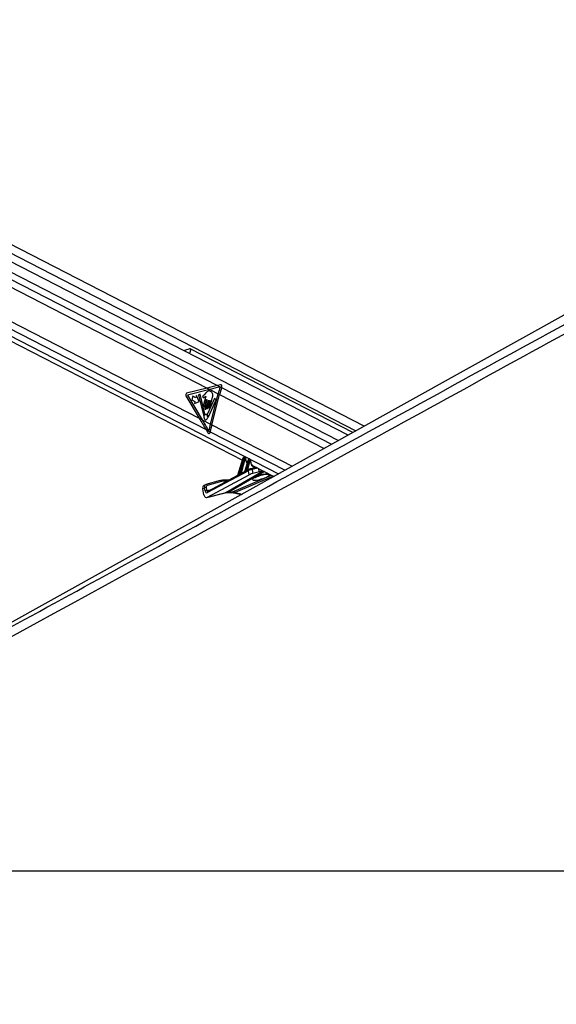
# Model space of a CAD drawing. Header units: millimetres. Extents: x 20 to 19631, y 28 to 16288.
# Tile 47 of 124: x 7019 to 7834, y 6410 to 7905. Entities that reach past the tile are written whole.
import ezdxf

# ---------------------------------------------------------------- set-up
doc = ezdxf.new("R2010")
doc.units = ezdxf.units.MM
doc.header["$LTSCALE"] = 2
doc.layers.add('COMPONENT_GEOMETRY', color=7, linetype='Continuous')
doc.styles.add('SLDTEXTSTYLE0', font='TXT', dxfattribs={"width": 0.75})
doc.dimstyles.new('SLDDIMSTYLE1', dxfattribs={"dimtxt": 100, "dimasz": 6.604, "dimexe": 0, "dimexo": 0.0625, "dimgap": 25, "dimtad": 0, "dimtih": 1, "dimtoh": 1, "dimdec": 1, "dimrnd": 1e-09, "dimzin": 12, "dimdsep": 46, "dimtxsty": 'SLDTEXTSTYLE0', "dimsah": 1, "dimcen": 0.09, "dimadec": 0, "dimazin": 3, "dimtfac": 1, "dimtdec": 1, "dimtofl": 0, "dimtmove": 0, "dimatfit": 3, "dimfxl": 1, "dimfrac": 2, "dimtolj": 1, "dimtzin": 12, "dimarcsym": 0})

# ---------------------------------------------------------------- blocks, each defined once
blk = doc.blocks.new('_D_4')
at = {"layer": 'COMPONENT_GEOMETRY', "color": 7}
for p, q in [((10221, 6612.5), (10221, 4529.8)), ((10021, 4509.5), (9990.5, 4509.5)), ((9990.5, 4509.5), (9990.5, 4350.8)), ((10421.1, 4509.5), (10451.6, 4509.5)), ((10451.6, 4509.5), (10451.6, 4350.8)), ((9990.5, 4350.8), (10021, 4350.8)), ((10451.6, 4350.8), (10421.1, 4350.8)), ((10221, 2118.5), (10221, 4201.1)), ((6365.5, 2118.5), (10227.4, 2118.5))]:
    blk.add_line(p, q, dxfattribs=at)
for points in [[(10221, 6612.5), (10220, 6605.9), (10222, 6605.9)], [(10221, 2118.5), (10222, 2125.1), (10220, 2125.1)]]:
    blk.add_solid(points, dxfattribs=at)
at = {"layer": 'COMPONENT_GEOMETRY', "color": 7, "char_height": 100, "attachment_point": 1, "style": 'SLDTEXTSTYLE0'}
for s, insert in [('7\'4.46"', (10021, 4479.7)), ('2247mm', (9948.3, 4330))]:
    blk.add_mtext(s, dxfattribs=dict(at, insert=insert))

msp = doc.modelspace()

# ---------------------------------------------------------------- linework, layer by layer
at = {"color": 8, "linetype": 'Continuous', "lineweight": 25}
for p, q in [((6329.46, 7897.75), (7529.97, 7280.8)), ((6332.01, 7867.99), (7503.36, 7266.02)), ((6332.48, 7856.64), (7319.41, 7349.45)), ((6317.82, 7777.89), (7412.28, 7215.44)), ((6323.7, 7785.45), (7302.15, 7282.62)), ((7278.86, 7404.73), (7277.09, 7397.84)), ((7325.72, 7346.21), (7492.97, 7260.26)), ((7322.75, 7335.72), (7481.74, 7254.01)), ((7310.95, 7289.83), (7433.16, 7227.03)), ((7308.53, 7279.34), (7422.18, 7220.94)), ((7365.37, 7221.72), (7378.23, 7225.37)), ((7380.88, 7224.01), (7372.02, 7221.79)), ((7383.14, 7218.51), (7382.1, 7223.38)), ((7332.1, 7186.93), (7388.84, 7219.92)), ((7390.89, 7218.87), (7336.88, 7187.47)), ((7341.22, 7187.47), (7401.6, 7213.36)), ((7404.56, 7211.84), (7346.49, 7186.93)), ((7355.48, 7216.5), (7358.83, 7217.46)), ((7390.05, 7214.85), (7389.87, 7214.58)), ((7303.43, 7189.97), (7310.8, 7191.81)), ((7334.45, 7204.44), (7330.46, 7204.44)), ((7332.1, 7186.93), (7331.34, 7186.64)), ((7346.49, 7186.93), (7356.82, 7184.63))]:
    msp.add_line(p, q, dxfattribs=at)
at = {"color": 7, "linetype": 'Continuous', "lineweight": 25}
for p, q in [((7542.3, 7287.66), (6341.31, 7904.86)), ((7517.89, 7274.09), (6327.26, 7885.97)), ((6312.22, 7773.2), (7357.33, 7236.12)), ((8330.05, 7725.21), (6570.47, 6747.85)), ((6572.29, 7721.39), (7303.69, 7345.51)), ((6565.62, 7672.86), (7291.75, 7299.7)), ((7525.18, 7278.14), (7278.86, 7404.73)), ((7303.69, 7345.51), (7272.64, 7337.61)), ((7307.98, 7343.31), (7274.02, 7334.66)), ((7303.69, 7345.51), (7307.98, 7343.31)), ((7307.98, 7343.31), (7320.59, 7336.83)), ((7324.27, 7350.64), (7319.41, 7349.45)), ((7319.41, 7349.45), (7325.72, 7346.21)), ((7325.72, 7346.21), (7326.09, 7347.41)), ((7271.63, 7333.65), (7291.75, 7299.7)), ((7274.02, 7334.66), (7296.06, 7297.49)), ((7281.89, 7333.52), (7280.45, 7327.91)), ((7280.45, 7327.91), (7285.31, 7325.41)), ((7286.75, 7331.01), (7281.89, 7333.52)), ((7285.31, 7325.41), (7284.52, 7322.31)), ((7284.52, 7322.31), (7291.64, 7325.33)), ((7287.55, 7334.12), (7286.75, 7331.01)), ((7291.64, 7325.33), (7287.55, 7334.12)), ((7293.43, 7336.31), (7290.92, 7335.09)), ((7290.92, 7335.09), (7298.39, 7304.36)), ((7300.41, 7306.37), (7293.43, 7336.31)), ((7301.79, 7333.15), (7298.39, 7319.89)), ((7301.96, 7338.22), (7299.21, 7335.19)), ((7303.37, 7328.01), (7300.22, 7315.76)), ((7300.66, 7318.72), (7303.09, 7328.15)), ((7302.5, 7314.59), (7305.65, 7326.84)), ((7305.93, 7326.69), (7303.25, 7316.26)), ((7315.12, 7329.96), (7304.02, 7305.6)), ((7305.24, 7315.23), (7308.13, 7326.47)), ((7305.69, 7302.12), (7317.42, 7327.86)), ((7308.41, 7326.33), (7306.3, 7318.1)), ((7308.29, 7317.08), (7312.06, 7331.76)), ((7308.8, 7290.94), (7320.59, 7336.83)), ((7310.95, 7289.83), (7322.75, 7335.72)), ((7317.42, 7327.86), (7315.12, 7329.96)), ((7320.59, 7336.83), (7322.75, 7335.72)), ((7291.75, 7299.7), (7296.06, 7297.49)), ((7296.06, 7297.49), (7308.8, 7290.94)), ((7302.15, 7282.62), (7305.44, 7277.35)), ((7302.15, 7282.62), (7308.53, 7279.34)), ((7308.8, 7290.94), (7310.95, 7289.83)), ((7308.28, 7278.08), (7308.53, 7279.34)), ((7358.23, 7239), (7350.05, 7212.79)), ((7358.48, 7238.74), (7350.41, 7212.85)), ((7353.55, 7214.63), (7359.56, 7238.18)), ((7360.93, 7237.84), (7355.48, 7216.5)), ((7359.56, 7238.18), (7358.48, 7238.74)), ((7360.28, 7240.15), (7359.66, 7240.15)), ((7359.9, 7240.09), (7360.96, 7239.55)), ((7360.53, 7240.09), (7359.9, 7240.09)), ((7361.58, 7239.55), (7360.53, 7240.09)), ((7366.3, 7236.76), (7360.62, 7218.55)), ((7361.9, 7239.47), (7360.85, 7240.02)), ((7360.96, 7239.55), (7361.58, 7239.55)), ((7366.56, 7236.49), (7361.04, 7218.81)), ((7362.01, 7238.3), (7361.39, 7238.3)), ((7363.52, 7220.17), (7367.55, 7235.98)), ((7368.92, 7235.64), (7365.37, 7221.72)), ((7367.55, 7235.98), (7366.56, 7236.49)), ((7368.02, 7237.91), (7367.74, 7237.91)), ((7367.98, 7237.85), (7368.95, 7237.35)), ((7368.26, 7237.85), (7367.98, 7237.85)), ((7369.23, 7237.35), (7368.26, 7237.85)), ((7369.55, 7237.27), (7368.58, 7237.77)), ((7368.95, 7237.35), (7369.23, 7237.35)), ((7369.66, 7236.1), (7369.38, 7236.1)), ((7366.58, 7220.18), (7304.21, 7186.88)), ((7367.07, 7221.86), (7365.04, 7220.77)), ((7367.9, 7213.95), (7366.58, 7220.18)), ((7367.07, 7221.86), (7367.28, 7221.93)), ((7370.2, 7223.08), (7369.95, 7222.98)), ((7378.61, 7225.18), (7370.2, 7223.08)), ((7372.02, 7221.79), (7373.24, 7216.04)), ((7372.77, 7228.18), (7405.21, 7211.51)), ((7304.24, 7179.97), (7367.9, 7213.95)), ((7350.04, 7212.76), (7304.7, 7188.56)), ((7336.96, 7205.78), (7329.12, 7205.78)), ((7360.46, 7218.33), (7355.56, 7215.71)), ((7383.14, 7218.51), (7373.24, 7216.04)), ((7299.72, 7193.81), (7297.05, 7192.5)), ((7298.91, 7183.74), (7297.05, 7192.5)), ((7301.37, 7198.93), (7298.7, 7197.61)), ((7300.66, 7189.39), (7299.72, 7193.81)), ((7301.86, 7199.12), (7302.05, 7199.19)), ((7323.73, 7205.07), (7302.05, 7199.19)), ((7302.49, 7194.38), (7303.43, 7189.97)), ((7325.59, 7203.8), (7303.91, 7197.92)), ((7303.5, 7179.68), (7331.34, 7186.64)), ((7304.24, 7179.97), (7332.1, 7186.93)), ((7304.7, 7188.56), (7304.68, 7188.55)), ((7335.48, 7187.13), (7339.82, 7187.13)), ((7336.88, 7187.47), (7341.22, 7187.47)), ((7344.45, 7186.6), (7355.82, 7184.07)), ((6355.4, 6612.47), (8895.3, 6612.47))]:
    msp.add_line(p, q, dxfattribs=at)
at = {"color": 7, "linetype": 'Continuous', "lineweight": 25, "flags": 128}
for points in [[(7303.09, 7328.15), (7303.12, 7328.23), (7303.16, 7328.27), (7303.22, 7328.29), (7303.28, 7328.28), (7303.33, 7328.24), (7303.37, 7328.17), (7303.38, 7328.09), (7303.37, 7328.01)], [(7305.65, 7326.84), (7305.68, 7326.91), (7305.72, 7326.96), (7305.78, 7326.98), (7305.84, 7326.97), (7305.89, 7326.92), (7305.93, 7326.86), (7305.94, 7326.77), (7305.93, 7326.69)], [(7308.13, 7326.47), (7308.16, 7326.55), (7308.21, 7326.59), (7308.26, 7326.61), (7308.32, 7326.6), (7308.37, 7326.56), (7308.41, 7326.49), (7308.42, 7326.41), (7308.41, 7326.33)], [(7298.39, 7319.89), (7298.32, 7319.23), (7298.43, 7318.58), (7298.71, 7318.05), (7299.11, 7317.7), (7299.58, 7317.6), (7300.04, 7317.76), (7300.42, 7318.15), (7300.66, 7318.72)], [(7300.22, 7315.76), (7300.15, 7315.1), (7300.27, 7314.45), (7300.55, 7313.92), (7300.95, 7313.57), (7301.42, 7313.47), (7301.87, 7313.63), (7302.26, 7314.02), (7302.5, 7314.59)], [(7303.25, 7316.26), (7303.19, 7315.68), (7303.29, 7315.11), (7303.53, 7314.64), (7303.88, 7314.34), (7304.29, 7314.25), (7304.69, 7314.39), (7305.03, 7314.73), (7305.24, 7315.23)], [(7306.3, 7318.1), (7306.24, 7317.53), (7306.34, 7316.96), (7306.58, 7316.49), (7306.93, 7316.18), (7307.34, 7316.09), (7307.74, 7316.23), (7308.08, 7316.58), (7308.29, 7317.08)], [(7298.39, 7304.36), (7298.42, 7304.26), (7298.48, 7304.18), (7298.54, 7304.12), (7298.62, 7304.09), (7298.7, 7304.09), (7298.77, 7304.12), (7298.84, 7304.18), (7298.89, 7304.26)], [(7300.75, 7297.58), (7301.86, 7297.34), (7302.96, 7297.71), (7303.87, 7298.66), (7304.45, 7300.02), (7304.62, 7301.59), (7304.35, 7303.14), (7303.69, 7304.43), (7302.72, 7305.25), (7301.61, 7305.49), (7300.52, 7305.11), (7299.61, 7304.17), (7299.02, 7302.81), (7298.85, 7301.23), (7299.12, 7299.69), (7299.79, 7298.4), (7300.75, 7297.58)], [(7305.17, 7302.27), (7305.19, 7302.15), (7305.24, 7302.06), (7305.31, 7301.98), (7305.39, 7301.94), (7305.48, 7301.94), (7305.56, 7301.97), (7305.63, 7302.03), (7305.69, 7302.12)], [(7360.28, 7240.15), (7360.39, 7240.14), (7360.53, 7240.09)], [(7367.98, 7237.85), (7367.85, 7237.9), (7367.74, 7237.91)], [(7368.26, 7237.85), (7368.13, 7237.9), (7368.02, 7237.91)], [(7328.66, 7205.67), (7328.93, 7205.76), (7329.12, 7205.78)]]:
    msp.add_lwpolyline(points, dxfattribs=at)
at = {"color": 8, "linetype": 'Continuous', "lineweight": 25, "flags": 128}
for points in [[(7358.23, 7239), (7358.22, 7238.99), (7358.24, 7238.94), (7358.28, 7238.88), (7358.37, 7238.81), (7358.48, 7238.74)], [(7359.66, 7240.15), (7359.77, 7240.14), (7359.9, 7240.09)], [(7362.27, 7237.97), (7362.4, 7238.03), (7362.5, 7238.1), (7362.57, 7238.18), (7362.6, 7238.26), (7362.6, 7238.28)], [(7366.56, 7236.49), (7366.44, 7236.57), (7366.36, 7236.63), (7366.31, 7236.7), (7366.3, 7236.75), (7366.3, 7236.76)], [(7369.92, 7235.7), (7370.05, 7235.74), (7370.15, 7235.78), (7370.21, 7235.84), (7370.24, 7235.9), (7370.24, 7235.9)], [(7336.88, 7187.47), (7336.07, 7187.19), (7335.51, 7187.13)], [(7341.22, 7187.47), (7340.41, 7187.19), (7339.82, 7187.13)]]:
    msp.add_lwpolyline(points, dxfattribs=at)
at = {"color": 7, "linetype": 'Continuous', "lineweight": 25}
for centre, radius, start, end in [((7537.45, 7281.07), 223.91, 162.82376, 165.58142), ((7539.65, 7279.95), 223.95, 162.7917, 165.58124), ((7273.92, 7335.17), 2.75, 117.6621, 213.6068), ((7302.62, 7302.49), 4.13, 124.98781, 154.62503), ((7299.95, 7306.24), 0.476, 310.19065, 15.92548), ((7304.5, 7305.38), 0.528, 155.66892, 215.11537), ((7299.5, 7301.66), 5.7, 6.08056, 36.71774), ((7517.64, 7237.24), 215.64, 165.57974, 168.42353), ((7519.77, 7236.14), 215.61, 165.57962, 168.44069), ((7361.27, 7242.14), 4.31, 246.59175, 265.44482), ((7360.3, 7238.62), 1.13, 343.43777, 54.66482), ((7360.92, 7238.62), 1.13, 343.43777, 54.66482), ((7369.27, 7239.94), 4.31, 246.59175, 265.44482), ((7368.29, 7236.42), 1.13, 343.43777, 54.66482), ((7368.58, 7236.42), 1.13, 343.43777, 54.66482), ((7363.1, 7220.03), 0.439, 330.91106, 18.38165), ((7328.59, 7186.12), 19.54, 89.80965, 105.01266), ((7349.92, 7212.7), 0.511, 346.74765, 16.84113), ((7353.08, 7214.48), 0.492, 342.71046, 17.1073), ((7360.61, 7218.67), 0.451, 333.74702, 18.01815), ((7302.35, 7188.05), 6.33, 88.77676, 114.594), ((7330.4, 7185.87), 18.57, 89.80965, 105.01266), ((7303.29, 7183.63), 6.33, 88.77676, 114.594)]:
    msp.add_arc(centre, radius, start, end, dxfattribs=at)
at = {"color": 8, "linetype": 'Continuous', "lineweight": 25}
for centre, radius, start, end in [((7366.01, 7221.68), 0.94, 186.50511, 229.71126), ((7366.01, 7221.65), 0.648, 174.1659, 237.87307), ((7367.9, 7220.7), 1.42, 125.67832, 201.53441), ((7370.4, 7221.42), 1.67, 12.98825, 96.73819), ((7328.91, 7204.23), 1.57, 7.69636, 82.06205), ((7356.05, 7216.42), 0.641, 175.75342, 246.91848), ((7356.09, 7216.43), 0.61, 172.86999, 247.5642), ((7396.91, 7222.58), 8.01, 251.77026, 283.62222), ((7302.28, 7197.52), 1.68, 13.70323, 97.57357), ((7323.95, 7203.4), 1.68, 13.70323, 97.57357), ((7305.53, 7187.4), 1.42, 125.67832, 201.53441), ((7345.03, 7189.47), 2.93, 258.50793, 299.8154)]:
    msp.add_arc(centre, radius, start, end, dxfattribs=at)
at = {"color": 7, "linetype": 'Continuous', "lineweight": 25}
for centre, major_axis, ratio, start_param, end_param in [((7416.82, 7345.51), (248.67, 50.74), 0.0990698, 1.9529969, 2.0228101), ((7421.12, 7343.31), (248.67, 50.74), 0.0990698, 1.9538038, 2.0228101), ((7324.47, 7348.25), (0.24, 2.43), 0.7207392, 4.4337678, 6.5312656), ((7404.88, 7299.7), (-166.64, 238.67), 0.326868, 1.3464162, 1.4162294), ((7409.19, 7297.49), (-166.64, 238.67), 0.326868, 1.3464162, 1.4158136), ((7306.66, 7278.91), (-0.21, 2.43), 0.6873945, 2.2077259, 4.303128), ((7359.53, 7238.69), (0.71, 1.32), 0.6616964, 0.3388043, 1.8746941), ((7360.61, 7238.13), (0.67, 1.34), 0.667317, 0.3192126, 1.8551023), ((7360.15, 7238.69), (0.71, 1.32), 0.6616964, 0.0096889, 0.3388043), ((7361.28, 7237.82), (0.208, 0.455), 0.6722722, 0.2988072, 1.834697), ((7361.9, 7237.82), (0.208, 0.455), 0.6722722, 5.3177591, 6.5819926), ((7367.61, 7236.45), (0.71, 1.32), 0.6616964, 0.3388043, 1.8746941), ((7368.6, 7235.93), (0.67, 1.34), 0.667317, 0.3192126, 1.8551023), ((7369.27, 7235.63), (0.208, 0.455), 0.6722722, 0.2988072, 1.834697), ((7369.55, 7235.63), (0.208, 0.455), 0.6722722, 5.1718869, 6.5819926), ((7411.38, 7243.04), (74.5, 38.78), 0.0278678, 2.2540114, 2.2981604), ((7364.4, 7220.88), (1.24, 0.89), 0.1447744, 0.5850782, 0.8946134), ((7369.36, 7220.43), (3.84, 1.17), 0.1943779, 0.7479242, 2.3198765), ((7368.62, 7222.27), (1.89, 0.75), 0.1227735, 0.743964, 2.3159163), ((7378.04, 7237.84), (4.54, 10.03), 0.6728942, 3.0741374, 3.108444), ((7389.76, 7222.05), (9.43, 3.74), 0.1227735, 3.8855566, 4.5130244), ((7411.38, 7243.04), (74.5, 38.78), 0.0278678, 2.4450543, 2.5148881), ((7411.03, 7243.06), (74.14, 38.79), 0.0223659, 2.4463399, 2.5161738), ((7354.52, 7215.66), (1.24, 0.89), 0.1447744, 0.5850782, 0.6702758), ((7411.03, 7243.06), (74.14, 38.79), 0.0223659, 2.255297, 2.2994461), ((7370.59, 7214.63), (3.77, 1.5), 0.1227735, 0.743964, 2.3159163), ((7301.36, 7192.23), (-2.66, 5.38), 0.6675995, 0.0001383, 1.2064243), ((7304.02, 7193.55), (-2.66, 5.38), 0.6678917, 6.1529918, 6.2817417), ((7305.36, 7194.21), (-1.77, 3.59), 0.6675995, 6.1530378, 7.4896096), ((7302.91, 7185.71), (0.23, 6.12), 0.6824235, 1.9252794, 3.5208255), ((7303.32, 7190.71), (0.16, 4.08), 0.6824235, 1.9252794, 3.5208255), ((7346.2, 7149.7), (-17.75, 35.91), 0.6596861, 5.9606354, 6.1369502), ((7350.54, 7149.7), (-18.43, 35.57), 0.6894012, 5.7711874, 5.9475022)]:
    msp.add_ellipse(centre, major_axis=major_axis, ratio=ratio, start_param=start_param, end_param=end_param, dxfattribs=at)
at = {"color": 8, "linetype": 'Continuous', "lineweight": 25}
for centre, major_axis, ratio, start_param, end_param in [((7361.23, 7238.13), (0.67, 1.34), 0.667317, 6.2765571, 6.6023979), ((7371.15, 7241.42), (5, 10.92), 0.6722722, 2.1761665, 2.9204813), ((7367.89, 7236.45), (0.71, 1.32), 0.6616964, 0.0096889, 0.3388043), ((7368.88, 7235.93), (0.67, 1.34), 0.667317, 6.2705559, 6.6023979), ((7378.71, 7237.53), (5, 10.92), 0.6722722, 2.0302942, 3.5154806), ((7385.95, 7210.62), (13.1, 4.08), 0.2216761, 1.1841565, 6.2720688), ((7304.02, 7193.55), (-2.66, 5.38), 0.6678917, 6.2817417, 7.4895636), ((7304.76, 7190.62), (0.48, 2.09), 0.5968415, 2.0232419, 3.4355812)]:
    msp.add_ellipse(centre, major_axis=major_axis, ratio=ratio, start_param=start_param, end_param=end_param, dxfattribs=at)
at = {"color": 7, "linetype": 'Continuous', "lineweight": 25}
for points, knots in [([(8407.08, 7736.15), (8393.5, 7728.61), (8311.26, 7682.94), (8159.85, 7599.42), (7883.75, 7447.73), (7399.79, 7182.77), (6867.16, 6891.83), (6472.83, 6676.57), (6355.4, 6612.47)], [0, 0, 0, 0, 0.01998486, 0.1210519, 0.22211952, 0.42425595, 0.82854667, 1, 1, 1, 1]), ([(7278.86, 7404.73), (7278.48, 7404.86), (7277.58, 7405.16), (7275.43, 7404.82), (7272.61, 7403.85), (7270.04, 7402.83), (7268.81, 7402.3), (7268.59, 7402.21)], [0, 0, 0, 0, 0.13546479, 0.31723567, 0.617583, 0.93316493, 1, 1, 1, 1]), ([(7312.06, 7331.76), (7312.26, 7332.69), (7312.63, 7334.48), (7312.11, 7337.27), (7310.81, 7339.36), (7309.07, 7340.65), (7307.19, 7341.34), (7305.21, 7341.22), (7303.46, 7339.93), (7302.46, 7338.79), (7301.96, 7338.22)], [0, 0, 0, 0, 0.1310602, 0.2510236, 0.3769161, 0.5013552, 0.6271609, 0.7506501, 0.8753565, 1, 1, 1, 1]), ([(7299.21, 7335.19), (7298.72, 7334.75), (7298.11, 7334.21), (7297.35, 7333.59), (7297.08, 7333.07), (7296.97, 7332.55), (7297.02, 7332.13), (7297.18, 7331.69), (7297.59, 7331.28), (7297.99, 7331.24), (7298.19, 7331.23)], [0, 0, 0, 0, 0.369532, 0.4622338, 0.5578405, 0.6537113, 0.7001721, 0.7470017, 0.8728446, 1, 1, 1, 1]), ([(7298.19, 7331.23), (7298.63, 7331.27), (7299.44, 7331.34), (7300.15, 7331.88), (7300.47, 7332.13)], [0, 0, 0, 0, 0.5468478, 1, 1, 1, 1]), ([(7300.47, 7332.13), (7300.66, 7332.33), (7301, 7332.72), (7301.4, 7333.01), (7301.59, 7333.15)], [0, 0, 0, 0, 0.5191471, 1, 1, 1, 1]), ([(7301.59, 7333.15), (7301.62, 7333.16), (7301.69, 7333.18), (7301.76, 7333.16), (7301.79, 7333.15), (7301.79, 7333.15)], [0, 0, 0, 0, 0.5139901, 0.9849014, 1, 1, 1, 1]), ([(7359.66, 7240.15), (7359.49, 7240.13), (7359.18, 7240.1), (7358.76, 7239.84), (7358.42, 7239.48), (7358.29, 7239.16), (7358.23, 7239)], [0, 0, 0, 0, 0.2576667, 0.4832948, 0.7418914, 1, 1, 1, 1]), ([(7360.83, 7240), (7360.73, 7240.05), (7360.56, 7240.14), (7360.36, 7240.15), (7360.28, 7240.15)], [0, 0, 0, 0, 0.58134, 1, 1, 1, 1]), ([(7362.6, 7238.28), (7362.59, 7238.43), (7362.56, 7238.73), (7362.34, 7239.13), (7362.1, 7239.39), (7361.92, 7239.45), (7361.89, 7239.46)], [0, 0, 0, 0, 0.2913595, 0.6175306, 0.9310639, 1, 1, 1, 1]), ([(7362.96, 7235.57), (7362.95, 7235.58), (7362.71, 7236.15), (7362.63, 7237.12), (7362.6, 7238.07), (7362.6, 7238.28)], [0, 0, 0, 0, 0.0105551, 0.7728421, 1, 1, 1, 1]), ([(7364.88, 7232.36), (7364.46, 7232.78), (7363.64, 7233.6), (7363.18, 7234.92), (7362.96, 7235.57)], [0, 0, 0, 0, 0.5109613, 1, 1, 1, 1]), ([(7367.74, 7237.91), (7367.57, 7237.89), (7367.26, 7237.85), (7366.84, 7237.6), (7366.5, 7237.24), (7366.37, 7236.92), (7366.3, 7236.76)], [0, 0, 0, 0, 0.2576667, 0.4832948, 0.7418914, 1, 1, 1, 1]), ([(7368.57, 7237.76), (7368.52, 7237.79), (7368.36, 7237.89), (7368.16, 7237.9), (7368.02, 7237.91)], [0, 0, 0, 0, 0.2781316, 1, 1, 1, 1]), ([(7370.24, 7235.9), (7370.25, 7236.05), (7370.25, 7236.37), (7370.08, 7236.81), (7369.83, 7237.13), (7369.62, 7237.22), (7369.55, 7237.25)], [0, 0, 0, 0, 0.2779473, 0.5768351, 0.8602052, 1, 1, 1, 1]), ([(7370.55, 7231.57), (7370.55, 7231.57), (7370.29, 7232.17), (7370.12, 7233.65), (7370.2, 7235.18), (7370.24, 7235.9)], [0, 0, 0, 0, 0.0053982, 0.5305764, 1, 1, 1, 1]), ([(7365.04, 7220.77), (7364.99, 7220.74), (7364.62, 7220.55), (7364.09, 7220.18), (7363.66, 7219.92), (7363.48, 7219.82)], [0, 0, 0, 0, 0.0903923, 0.6231901, 1, 1, 1, 1]), ([(7363.52, 7220.17), (7363.65, 7220.3), (7363.99, 7220.63), (7364.47, 7221.11), (7364.87, 7221.45), (7365.04, 7221.55), (7365.08, 7221.58)], [0, 0, 0, 0, 0.2922663, 0.7286182, 0.93734, 1, 1, 1, 1]), ([(7373.11, 7228.09), (7372.91, 7228.19), (7372.21, 7228.53), (7371.28, 7229.65), (7370.79, 7230.94), (7370.55, 7231.57)], [0, 0, 0, 0, 0.1686478, 0.5926879, 1, 1, 1, 1]), ([(7350.05, 7212.8), (7350.05, 7212.78), (7350.04, 7212.74), (7350.03, 7212.75), (7350.03, 7212.75)], [0, 0, 0, 0, 0.3263637, 1, 1, 1, 1]), ([(7353.55, 7214.63), (7353.68, 7214.77), (7354.06, 7215.16), (7354.55, 7215.75), (7355.03, 7216.21), (7355.26, 7216.39), (7355.38, 7216.46), (7355.41, 7216.47)], [0, 0, 0, 0, 0.2389524, 0.6746888, 0.8398778, 0.9571612, 1, 1, 1, 1]), ([(7355.56, 7215.7), (7355.53, 7215.69), (7355.36, 7215.61), (7354.84, 7215.26), (7354.19, 7214.75), (7353.72, 7214.45), (7353.55, 7214.34)], [0, 0, 0, 0, 0.0358023, 0.2208492, 0.7119102, 1, 1, 1, 1]), ([(7360.62, 7218.55), (7360.61, 7218.53), (7360.6, 7218.47), (7360.55, 7218.4), (7360.49, 7218.34), (7360.46, 7218.32), (7360.46, 7218.32), (7360.46, 7218.32)], [0, 0, 0, 0, 0.13108, 0.419771, 0.6842487, 0.9606629, 1, 1, 1, 1]), ([(7377.25, 7209.81), (7377.28, 7209.83), (7377.33, 7209.87), (7377.94, 7210.28), (7379.02, 7210.88), (7380.67, 7211.65), (7382.8, 7212.52), (7385.26, 7213.37), (7387.68, 7214.08), (7389.22, 7214.43), (7389.87, 7214.58)], [0, 0, 0, 0, 0.0762078, 0.1775769, 0.2993442, 0.4399151, 0.5923174, 0.7469078, 0.8920441, 1, 1, 1, 1]), ([(7389.87, 7214.57), (7390.38, 7214.68), (7391.52, 7214.91), (7393, 7215.09), (7394.03, 7215.14), (7394.5, 7215.12), (7394.47, 7215.12), (7394.46, 7215.12)], [0, 0, 0, 0, 0.2280386, 0.5058289, 0.7396649, 0.9248276, 1, 1, 1, 1]), ([(7331.34, 7186.64), (7331.67, 7186.71), (7332.97, 7187.02), (7334.41, 7187.08), (7335.48, 7187.13)], [0, 0, 0, 0, 0.2497505, 1, 1, 1, 1]), ([(7339.82, 7187.13), (7340.19, 7187.12), (7341.55, 7187.1), (7343.12, 7186.89), (7344.32, 7186.63), (7344.45, 7186.6)], [0, 0, 0, 0, 0.24961428, 0.92060415, 1, 1, 1, 1]), ([(6326.65, 6612.47), (6533.55, 6725.32), (6860.98, 6903.93), (7188.55, 7082.69), (7309.13, 7148.5)], [0, 0, 0, 0, 0.63188725, 1, 1, 1, 1])]:
    msp.add_open_spline(points, degree=3, knots=knots, dxfattribs=at)
at = {"color": 8, "linetype": 'Continuous', "lineweight": 25}
for points, knots in [([(7309.13, 7148.5), (7376.34, 7185.17), (7582.12, 7297.46), (7857.35, 7447.75), (8134.93, 7599.43), (8287.63, 7682.95), (8371.04, 7728.61), (8384.8, 7736.15)], [0, 0, 0, 0, 0.1876803, 0.5747121, 0.7682285, 0.9617455, 1, 1, 1, 1]), ([(7350.42, 7212.59), (7350.34, 7212.54), (7350.19, 7212.47), (7350.01, 7212.43), (7349.89, 7212.48), (7349.87, 7212.59), (7349.95, 7212.68), (7350.01, 7212.74), (7350.03, 7212.75), (7350.03, 7212.75)], [0, 0, 0, 0, 0.2079388, 0.3835454, 0.5480061, 0.7404543, 0.9534911, 0.9919062, 1, 1, 1, 1]), ([(7350.06, 7212.79), (7350.05, 7212.76), (7350.03, 7212.69), (7350.08, 7212.67), (7350.14, 7212.66), (7350.18, 7212.68), (7350.28, 7212.74), (7350.35, 7212.8), (7350.41, 7212.85)], [0, 0, 0, 0, 0.2365117, 0.429244, 0.4563101, 0.660642, 0.6943879, 1, 1, 1, 1]), ([(7361.02, 7218.47), (7360.94, 7218.43), (7360.76, 7218.34), (7360.54, 7218.26), (7360.42, 7218.26), (7360.39, 7218.3), (7360.46, 7218.32), (7360.46, 7218.32)], [0, 0, 0, 0, 0.2288721, 0.468172, 0.7210827, 0.9706668, 1, 1, 1, 1]), ([(7360.63, 7218.55), (7360.62, 7218.54), (7360.62, 7218.54), (7360.63, 7218.53), (7360.65, 7218.53), (7360.73, 7218.57), (7360.85, 7218.65), (7360.98, 7218.75), (7361.04, 7218.81)], [0, 0, 0, 0, 0.0353196, 0.0973139, 0.3319255, 0.4021156, 0.6986775, 1, 1, 1, 1]), ([(7390.05, 7214.85), (7390.47, 7214.93), (7391.88, 7215.22), (7394.23, 7215.53), (7396.49, 7215.65), (7397.33, 7215.46), (7397.65, 7215.4)], [0, 0, 0, 0, 0.1324899, 0.4514533, 0.7927888, 1, 1, 1, 1])]:
    msp.add_open_spline(points, degree=3, knots=knots, dxfattribs=at)

# ---------------------------------------------------------------- dimensions: what is measured, and where the dimension line sits
at = {"layer": 'COMPONENT_GEOMETRY', "color": 7}
dim = msp.add_linear_dim(base=(10221.03, 6612.47), p1=(6362.93, 2118.49), p2=(11463.96, 6612.47), angle=90, dimstyle='SLDDIMSTYLE1', dxfattribs=at)
dim.commit()
dim.dimension.update_dxf_attribs({"geometry": '_D_4', "text_midpoint": (10221.03, 4365.48), "dimtype": 160})

doc.saveas('drawing.dxf')
